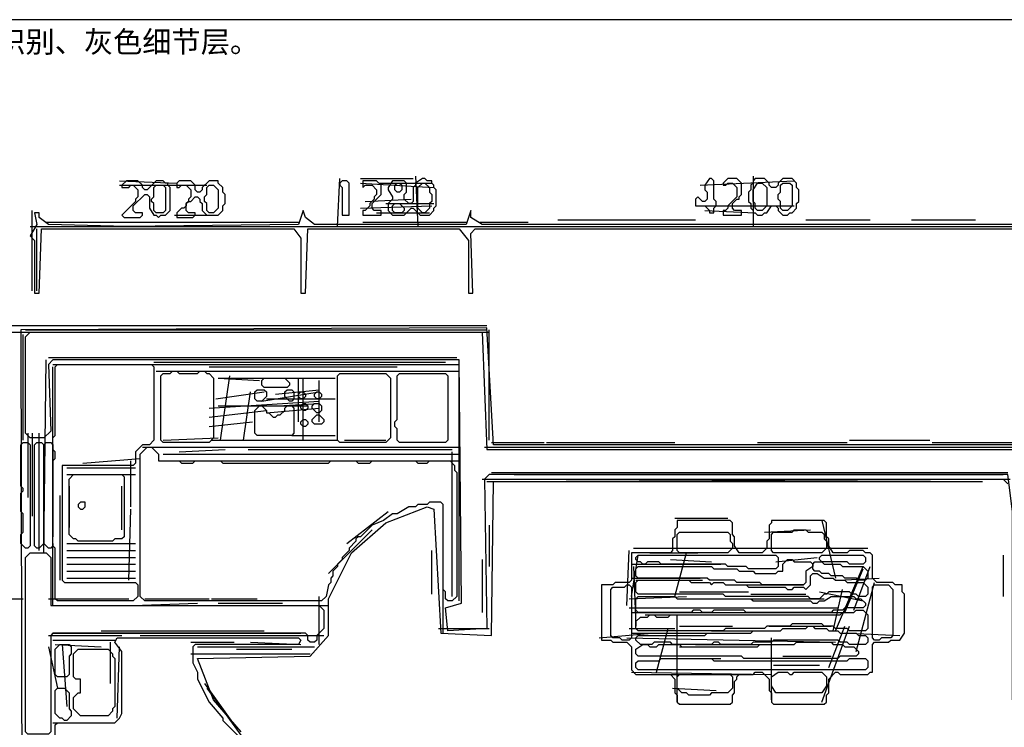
# Model space of a CAD drawing. Header units: millimetres. Extents: x -171 to 29168, y -21389 to 9617.
# Tile 59 of 60: x 22706 to 26122, y 5159 to 7613. Entities that reach past the tile are written whole.
import ezdxf

# ---------------------------------------------------------------- set-up
doc = ezdxf.new("R2010")
doc.units = ezdxf.units.MM
for name, color, linetype in [('REFERENCE_FRAME', 3, 'Continuous'), ('REFERENCE_TEXT', 2, 'Continuous'), ('TRACE_CONTOUR_FINE', 8, 'Continuous'), ('TRACE_CONTOUR_MAJOR', 7, 'Continuous'), ('TRACE_DARK_PIXELS', 250, 'Continuous'), ('TRACE_STRAIGHT_LINES', 4, 'Continuous')]:
    doc.layers.add(name, color=color, linetype=linetype)
doc.styles.add('CHINESE', font='simhei.ttf')

msp = doc.modelspace()

# ---------------------------------------------------------------- linework, layer by layer
at = {"layer": 'REFERENCE_FRAME'}
msp.add_lwpolyline([(20432, -168), (29168, -168), (29168, 7612.5), (20432, 7612.5)], close=True, dxfattribs=at)
at = {"layer": 'TRACE_CONTOUR_FINE'}
for points in [[(24007.8, 7038.5), (24015.7, 7046.4), (24023.7, 7046.4), (24031.7, 7038.5), (24031.7, 7022.6), (24023.7, 7014.6), (24015.7, 7014.6), (24007.8, 7022.6)], [(23999.8, 6966.8), (24007.8, 6974.8), (24023.7, 6974.8), (24039.6, 6958.9), (24039.6, 6950.9), (24031.7, 6942.9), (24007.8, 6942.9), (23999.8, 6950.9)], [(23625.6, 6321.9), (23633.6, 6329.9), (23649.5, 6329.9), (23657.4, 6321.9), (23657.4, 6298), (23649.5, 6290), (23641.5, 6290), (23625.6, 6306)], [(23673.4, 6313.9), (23681.3, 6321.9), (23689.3, 6321.9), (23697.3, 6313.9), (23697.3, 6306), (23689.3, 6298), (23681.3, 6298), (23673.4, 6306)], [(23729.1, 6313.9), (23737.1, 6321.9), (23745, 6321.9), (23753, 6313.9), (23753, 6306), (23745, 6298), (23737.1, 6298), (23729.1, 6306)], [(23681.3, 6274.1), (23689.3, 6282.1), (23697.3, 6282.1), (23705.2, 6274.1), (23705.2, 6266.2), (23697.3, 6258.2), (23689.3, 6258.2), (23681.3, 6266.2)], [(23721.1, 6274.1), (23729.1, 6282.1), (23745, 6282.1), (23753, 6274.1), (23753, 6258.2), (23745, 6250.2), (23737.1, 6250.2), (23721.1, 6266.2)], [(23681.3, 6218.4), (23689.3, 6226.4), (23697.3, 6226.4), (23705.2, 6218.4), (23705.2, 6210.4), (23697.3, 6202.5), (23689.3, 6202.5), (23681.3, 6210.4)], [(23721.1, 6226.4), (23737.1, 6242.3), (23745, 6242.3), (23760.9, 6226.4), (23760.9, 6218.4), (23753, 6210.4), (23729.1, 6210.4), (23721.1, 6218.4)], [(22932.9, 5939.7), (22917, 5939.7), (22909, 5931.8), (22909, 5923.8), (22917, 5915.8), (22924.9, 5915.8), (22932.9, 5923.8)]]:
    msp.add_lwpolyline(points, close=True, dxfattribs=at)
at = {"layer": 'TRACE_CONTOUR_MAJOR'}
for points in [[(23060.3, 7038.5), (23060.3, 7030.5), (23084.2, 7030.5), (23092.1, 7038.5), (23100.1, 7038.5), (23116, 7022.6), (23116, 6998.7), (23108.1, 6990.7), (23108.1, 6982.7), (23060.3, 6935), (23068.2, 6927), (23124, 6927), (23131.9, 6935), (23131.9, 6942.9), (23108.1, 6942.9), (23100.1, 6950.9), (23100.1, 6966.8), (23139.9, 7006.6), (23147.9, 7006.6), (23155.8, 6998.7), (23155.8, 6958.9), (23171.8, 6935), (23179.7, 6935), (23187.7, 6927), (23195.6, 6935), (23211.6, 6935), (23227.5, 6950.9), (23227.5, 7030.5), (23219.5, 7038.5), (23219.5, 7046.4), (23211.6, 7046.4), (23203.6, 7054.4), (23179.7, 7054.4), (23147.9, 7022.6), (23139.9, 7022.6), (23131.9, 7030.5), (23131.9, 7038.5), (23116, 7054.4), (23076.2, 7054.4)], [(23179.7, 7038.5), (23203.6, 7038.5), (23211.6, 7030.5), (23211.6, 6950.9), (23203.6, 6942.9), (23179.7, 6942.9), (23171.8, 6950.9), (23171.8, 6974.8), (23163.8, 6982.7), (23163.8, 6990.7), (23171.8, 6998.7), (23171.8, 7030.5)], [(23251.4, 7046.4), (23251.4, 7030.5), (23259.3, 7030.5), (23267.3, 7038.5), (23283.2, 7038.5), (23299.1, 7022.6), (23299.1, 6998.7), (23291.2, 6990.7), (23291.2, 6982.7), (23283.2, 6974.8), (23283.2, 6966.8), (23275.3, 6958.9), (23267.3, 6958.9), (23251.4, 6942.9), (23251.4, 6927), (23307.1, 6927), (23315.1, 6935), (23315.1, 6942.9), (23291.2, 6942.9), (23283.2, 6950.9), (23283.2, 6974.8), (23291.2, 6982.7), (23299.1, 6982.7), (23315.1, 6998.7), (23323, 6998.7), (23331, 6990.7), (23331, 6982.7), (23339, 6974.8), (23339, 6950.9), (23354.9, 6935), (23394.7, 6935), (23410.6, 6950.9), (23410.6, 6966.8), (23418.6, 6974.8), (23418.6, 7006.6), (23410.6, 7014.6), (23410.6, 7030.5), (23394.7, 7046.4), (23394.7, 7054.4), (23362.8, 7054.4), (23339, 7030.5), (23339, 7022.6), (23331, 7014.6), (23323, 7014.6), (23315.1, 7022.6), (23315.1, 7038.5), (23299.1, 7054.4), (23259.3, 7054.4)], [(23362.8, 7038.5), (23378.8, 7038.5), (23394.7, 7022.6), (23394.7, 6958.9), (23378.8, 6942.9), (23362.8, 6942.9), (23354.9, 6950.9), (23354.9, 6974.8), (23346.9, 6982.7), (23346.9, 6998.7), (23354.9, 7006.6), (23354.9, 7030.5)], [(23824.6, 7054.4), (23816.7, 7046.4), (23816.7, 7038.5), (23824.6, 7030.5), (23824.6, 6935), (23848.5, 6935), (23848.5, 7046.4), (23840.6, 7054.4)], [(23896.3, 7054.4), (23896.3, 7030.5), (23904.3, 7038.5), (23928.2, 7038.5), (23944.1, 7022.6), (23944.1, 7006.6), (23936.1, 6998.7), (23936.1, 6990.7), (23920.2, 6974.8), (23920.2, 6966.8), (23904.3, 6950.9), (23896.3, 6950.9), (23896.3, 6935), (23960, 6935), (23960, 6950.9), (23936.1, 6950.9), (23928.2, 6958.9), (23928.2, 6974.8), (23960, 7006.6), (23960, 7038.5), (23944.1, 7054.4)], [(24135.2, 7054.4), (24119.2, 7054.4), (24111.3, 7062.4), (24103.3, 7062.4), (24079.4, 7046.4), (24079.4, 7038.5), (24071.5, 7030.5), (24071.5, 6982.7), (24063.5, 6974.8), (24055.5, 6974.8), (24039.6, 6990.7), (24039.6, 7006.6), (24047.6, 7014.6), (24047.6, 7046.4), (24039.6, 7054.4), (23999.8, 7054.4), (23983.9, 7030.5), (23983.9, 7022.6), (23999.8, 6998.7), (23999.8, 6990.7), (23983.9, 6974.8), (23983.9, 6950.9), (23999.8, 6935), (24039.6, 6935), (24063.5, 6958.9), (24071.5, 6958.9), (24095.4, 6935), (24127.2, 6935), (24143.1, 6950.9), (24143.1, 6958.9), (24151.1, 6966.8), (24151.1, 7022.6), (24143.1, 7030.5), (24143.1, 7038.5), (24135.2, 7046.4)], [(24103.3, 7046.4), (24111.3, 7046.4), (24127.2, 7030.5), (24127.2, 7014.6), (24135.2, 7006.6), (24135.2, 6982.7), (24127.2, 6974.8), (24127.2, 6958.9), (24111.3, 6942.9), (24103.3, 6942.9), (24087.4, 6958.9), (24087.4, 7030.5)], [(25098.6, 7062.4), (25082.7, 7038.5), (25082.7, 7022.6), (25090.6, 7014.6), (25090.6, 6990.7), (25082.7, 6982.7), (25074.7, 6982.7), (25058.8, 6998.7), (25050.8, 6990.7), (25050.8, 6966.8), (25082.7, 6966.8), (25098.6, 6950.9), (25098.6, 6942.9), (25114.5, 6942.9), (25114.5, 6958.9), (25122.5, 6966.8), (25122.5, 6982.7), (25114.5, 6990.7), (25114.5, 7054.4), (25106.5, 7062.4)], [(25162.3, 7062.4), (25146.4, 7046.4), (25146.4, 7038.5), (25154.3, 7038.5), (25162.3, 7046.4), (25178.2, 7046.4), (25194.1, 7030.5), (25194.1, 6998.7), (25162.3, 6966.8), (25162.3, 6958.9), (25154.3, 6950.9), (25146.4, 6950.9), (25146.4, 6935), (25210, 6935), (25210, 6950.9), (25186.2, 6950.9), (25178.2, 6958.9), (25178.2, 6974.8), (25194.1, 6990.7), (25202.1, 6990.7), (25202.1, 6998.7), (25210, 7006.6), (25210, 7046.4), (25194.1, 7062.4)], [(25249.9, 7054.4), (25249.9, 7046.4), (25241.9, 7038.5), (25241.9, 7022.6), (25233.9, 7014.6), (25233.9, 6982.7), (25241.9, 6974.8), (25241.9, 6958.9), (25249.9, 6950.9), (25249.9, 6942.9), (25257.8, 6942.9), (25265.8, 6935), (25281.7, 6935), (25289.7, 6942.9), (25297.6, 6942.9), (25313.6, 6966.8), (25329.5, 6966.8), (25337.4, 6958.9), (25337.4, 6950.9), (25353.4, 6935), (25369.3, 6935), (25377.3, 6942.9), (25385.2, 6942.9), (25401.1, 6958.9), (25401.1, 6974.8), (25409.1, 6982.7), (25409.1, 7022.6), (25401.1, 7030.5), (25401.1, 7046.4), (25385.2, 7062.4), (25353.4, 7062.4), (25337.4, 7046.4), (25337.4, 7038.5), (25329.5, 7030.5), (25313.6, 7030.5), (25305.6, 7038.5), (25305.6, 7046.4), (25289.7, 7062.4), (25257.8, 7062.4)], [(25265.8, 7046.4), (25281.7, 7046.4), (25297.6, 7030.5), (25297.6, 6966.8), (25281.7, 6950.9), (25265.8, 6950.9), (25257.8, 6958.9), (25257.8, 6974.8), (25249.9, 6982.7), (25249.9, 7022.6)], [(25353.4, 7046.4), (25377.3, 7046.4), (25385.2, 7038.5), (25385.2, 6966.8), (25369.3, 6950.9), (25353.4, 6950.9), (25345.4, 6958.9), (25345.4, 6982.7), (25337.4, 6990.7), (25337.4, 7006.6), (25345.4, 7014.6), (25345.4, 7038.5)], [(22725.9, 6513), (22741.8, 6528.9), (24310.3, 6528.9), (24326.3, 6122.8), (26229.2, 6122.8), (26237.2, 5255), (26149.6, 5255), (26149.6, 5907.9), (26133.6, 6035.3), (24334.2, 6035.3), (24318.3, 6019.3), (24326.3, 5501.8), (24190.9, 5493.8), (24182.9, 5573.5), (24238.7, 5589.4), (24230.7, 6433.4), (22821.4, 6433.4), (22805.5, 6417.4), (22813.5, 6186.5), (22789.6, 6162.7), (22741.8, 6162.7), (22725.9, 6178.6)], [(22837.3, 6417.4), (23163.8, 6417.4), (23171.8, 6409.5), (23171.8, 6154.7), (23155.8, 6138.8), (23131.9, 6138.8), (23108.1, 6114.9), (23108.1, 6075.1), (23100.1, 6067.1), (22853.3, 6067.1), (22853.3, 5669), (22861.2, 5661), (23108.1, 5661), (23116, 5653.1), (23116, 5613.3), (23100.1, 5597.3), (22837.3, 5597.3), (22829.4, 5605.3), (22829.4, 5780.5), (22821.4, 5788.4), (22821.4, 5796.4), (22821.4, 5788.4), (22813.5, 5780.5), (22805.5, 5780.5), (22789.6, 5796.4), (22789.6, 6138.8), (22797.5, 6146.7), (22813.5, 6146.7), (22821.4, 6138.8), (22821.4, 5820.3), (22821.4, 6083), (22829.4, 6091), (22829.4, 6114.9), (22821.4, 6122.8), (22821.4, 6162.7), (22829.4, 6170.6), (22829.4, 6409.5)], [(23203.6, 6385.6), (23227.5, 6385.6), (23235.5, 6393.6), (23251.4, 6393.6), (23259.3, 6385.6), (23323, 6385.6), (23331, 6393.6), (23346.9, 6393.6), (23354.9, 6385.6), (23362.8, 6385.6), (23378.8, 6369.7), (23378.8, 6162.7), (23362.8, 6146.7), (23203.6, 6146.7), (23195.6, 6154.7), (23195.6, 6377.6)], [(23546, 6361.7), (23553.9, 6369.7), (23625.6, 6369.7), (23641.5, 6353.7), (23641.5, 6345.8), (23633.6, 6337.8), (23553.9, 6337.8), (23546, 6345.8)], [(23816.7, 6385.6), (23975.9, 6385.6), (23991.8, 6369.7), (23991.8, 6162.7), (23975.9, 6146.7), (23816.7, 6146.7), (23808.7, 6154.7), (23808.7, 6377.6)], [(24023.7, 6385.6), (24182.9, 6385.6), (24190.9, 6377.6), (24190.9, 6154.7), (24182.9, 6146.7), (24023.7, 6146.7), (24015.7, 6154.7), (24015.7, 6194.5), (24007.8, 6202.5), (24007.8, 6218.4), (24015.7, 6226.4), (24015.7, 6377.6)], [(23522.1, 6321.9), (23530, 6329.9), (23553.9, 6329.9), (23561.9, 6321.9), (23561.9, 6306), (23546, 6290), (23530, 6290), (23522.1, 6298)], [(23522.1, 6258.2), (23538, 6274.1), (23546, 6274.1), (23561.9, 6258.2), (23561.9, 6250.2), (23569.9, 6250.2), (23585.8, 6234.3), (23593.7, 6234.3), (23601.7, 6242.3), (23609.7, 6242.3), (23625.6, 6258.2), (23625.6, 6266.2), (23633.6, 6274.1), (23649.5, 6274.1), (23657.4, 6266.2), (23657.4, 6178.6), (23649.5, 6170.6), (23530, 6170.6), (23522.1, 6178.6)], [(22717.9, 6146.7), (22733.8, 6146.7), (22741.8, 6138.8), (22741.8, 5788.4), (22733.8, 5780.5), (22725.9, 5780.5), (22710, 5796.4), (22710, 5828.2), (22717.9, 5836.2), (22717.9, 5899.9), (22710, 5907.9), (22710, 5971.6), (22717.9, 5979.5), (22717.9, 5987.5), (22710, 5995.5), (22710, 6138.8)], [(22765.7, 6146.7), (22781.6, 6146.7), (22789.6, 6138.8), (22789.6, 5796.4), (22773.6, 5780.5), (22765.7, 5780.5), (22757.7, 5788.4), (22757.7, 6138.8)], [(23124, 6106.9), (23147.9, 6130.8), (23163.8, 6130.8), (23187.7, 6106.9), (23187.7, 6083), (23259.3, 6083), (23267.3, 6075.1), (23307.1, 6075.1), (23315.1, 6083), (23402.7, 6083), (23410.6, 6075.1), (23776.9, 6075.1), (23784.8, 6083), (23872.4, 6083), (23880.4, 6075.1), (23920.2, 6075.1), (23928.2, 6083), (24079.4, 6083), (24087.4, 6075.1), (24119.2, 6075.1), (24127.2, 6083), (24198.9, 6083), (24214.8, 6067.1), (24214.8, 6051.2), (24222.7, 6043.2), (24222.7, 5613.3), (24206.8, 5597.3), (24190.9, 5597.3), (24182.9, 5605.3), (24182.9, 5629.2), (24175, 5637.2), (24175, 5931.8), (24167, 5939.7), (24127.2, 5939.7), (24119.2, 5931.8), (24087.4, 5931.8), (24079.4, 5923.8), (24055.5, 5923.8), (24015.7, 5899.9), (23999.8, 5899.9), (23968, 5876), (23928.2, 5860.1), (23888.3, 5820.3), (23880.4, 5820.3), (23872.4, 5812.3), (23872.4, 5804.4), (23848.5, 5780.5), (23848.5, 5772.5), (23824.6, 5748.6), (23824.6, 5740.7), (23808.7, 5724.7), (23808.7, 5716.8), (23792.8, 5700.9), (23792.8, 5684.9), (23784.8, 5677), (23784.8, 5661), (23776.9, 5653.1), (23768.9, 5613.3), (23753, 5597.3), (23139.9, 5597.3), (23124, 5613.3)], [(22893.1, 6035.3), (23060.3, 6035.3), (23068.2, 6027.3), (23068.2, 5820.3), (23060.3, 5812.3), (23036.4, 5812.3), (23028.4, 5804.4), (22909, 5804.4), (22901, 5812.3), (22893.1, 5812.3), (22877.2, 5828.2), (22877.2, 6019.3)], [(24724.4, 5653.1), (24724.4, 5462), (24756.2, 5462), (24764.2, 5454), (24811.9, 5454), (24827.9, 5438.1), (24827.9, 5358.5), (24843.8, 5342.6), (24963.2, 5342.6), (24979.1, 5326.6), (24979.1, 5278.9), (24987.1, 5270.9), (24987.1, 5247), (24995.1, 5239.1), (25170.2, 5239.1), (25178.2, 5247), (25178.2, 5270.9), (25186.2, 5278.9), (25186.2, 5318.7), (25194.1, 5326.6), (25194.1, 5334.6), (25202.1, 5342.6), (25249.9, 5342.6), (25257.8, 5350.5), (25281.7, 5350.5), (25305.6, 5326.6), (25305.6, 5286.8), (25313.6, 5278.9), (25313.6, 5247), (25321.5, 5239.1), (25496.7, 5239.1), (25504.6, 5247), (25504.6, 5270.9), (25512.6, 5278.9), (25512.6, 5326.6), (25536.5, 5350.5), (25544.5, 5350.5), (25552.4, 5342.6), (25648, 5342.6), (25655.9, 5350.5), (25663.9, 5350.5), (25663.9, 5446.1), (25671.8, 5454), (25719.6, 5454), (25727.6, 5462), (25759.4, 5462), (25775.4, 5485.9), (25775.4, 5621.2), (25767.4, 5629.2), (25767.4, 5653.1), (25743.5, 5653.1), (25735.5, 5661), (25679.8, 5661), (25663.9, 5677), (25663.9, 5756.6), (25655.9, 5764.5), (25640, 5764.5), (25632, 5772.5), (25584.3, 5772.5), (25576.3, 5764.5), (25528.5, 5764.5), (25512.6, 5788.4), (25512.6, 5812.3), (25504.6, 5820.3), (25504.6, 5868.1), (25496.7, 5876), (25313.6, 5876), (25313.6, 5868.1), (25305.6, 5860.1), (25305.6, 5812.3), (25297.6, 5804.4), (25297.6, 5780.5), (25281.7, 5764.5), (25202.1, 5764.5), (25186.2, 5788.4), (25186.2, 5820.3), (25178.2, 5828.2), (25178.2, 5868.1), (25170.2, 5876), (24987.1, 5876), (24987.1, 5852.1), (24979.1, 5844.2), (24979.1, 5820.3), (24971.2, 5812.3), (24971.2, 5772.5), (24963.2, 5764.5), (24827.9, 5764.5), (24827.9, 5669), (24819.9, 5661), (24772.1, 5661), (24764.2, 5653.1)], [(25313.6, 5828.2), (25321.5, 5836.2), (25385.2, 5836.2), (25393.2, 5844.2), (25433, 5844.2), (25440.9, 5836.2), (25488.7, 5836.2), (25496.7, 5828.2), (25496.7, 5812.3), (25504.6, 5804.4), (25504.6, 5780.5), (25488.7, 5764.5), (25321.5, 5764.5), (25313.6, 5772.5)], [(24987.1, 5828.2), (24995.1, 5836.2), (25162.3, 5836.2), (25170.2, 5828.2), (25170.2, 5804.4), (25178.2, 5796.4), (25178.2, 5780.5), (25162.3, 5764.5), (24995.1, 5764.5), (24987.1, 5772.5)], [(22725.9, 5143.5), (22725.9, 5748.6), (22741.8, 5764.5), (22797.5, 5764.5), (22813.5, 5748.6), (22813.5, 5581.4), (23745, 5581.4), (23760.9, 5565.5), (23760.9, 5501.8), (23737.1, 5477.9), (23737.1, 5462), (23729.1, 5454), (23713.2, 5454), (23705.2, 5462), (23705.2, 5477.9), (23697.3, 5485.9), (22821.4, 5485.9), (22813.5, 5477.9), (22813.5, 5143.5), (22805.5, 5135.5), (22733.8, 5135.5)], [(24843.8, 5748.6), (24851.8, 5756.6), (25329.5, 5756.6), (25337.4, 5748.6), (25337.4, 5716.8), (25329.5, 5708.8), (25233.9, 5708.8), (25226, 5716.8), (25162.3, 5716.8), (25154.3, 5724.7), (24931.4, 5724.7), (24923.4, 5732.7), (24883.6, 5732.7), (24875.6, 5724.7), (24867.7, 5724.7), (24859.7, 5732.7), (24851.8, 5732.7), (24843.8, 5740.7)], [(25456.9, 5724.7), (25456.9, 5716.8), (25433, 5700.9), (25433, 5661), (25425, 5653.1), (25281.7, 5653.1), (25273.7, 5661), (25194.1, 5661), (25186.2, 5669), (25098.6, 5669), (25090.6, 5677), (24851.8, 5677), (24843.8, 5684.9), (24843.8, 5708.8), (24851.8, 5716.8), (25106.5, 5716.8), (25114.5, 5708.8), (25194.1, 5708.8), (25202.1, 5700.9), (25249.9, 5700.9), (25257.8, 5692.9), (25329.5, 5692.9), (25337.4, 5700.9), (25353.4, 5700.9), (25353.4, 5724.7), (25369.3, 5740.7), (25385.2, 5740.7), (25393.2, 5732.7), (25448.9, 5732.7)], [(25480.8, 5748.6), (25488.7, 5756.6), (25632, 5756.6), (25640, 5748.6), (25640, 5732.7), (25632, 5724.7), (25584.3, 5724.7), (25576.3, 5732.7), (25488.7, 5732.7), (25480.8, 5740.7)], [(25456.9, 5724.7), (25464.8, 5732.7), (25488.7, 5732.7), (25496.7, 5724.7), (25552.4, 5724.7), (25560.4, 5716.8), (25632, 5716.8), (25648, 5700.9), (25648, 5677), (25640, 5669), (25616.1, 5669), (25608.2, 5677), (25568.3, 5677), (25560.4, 5684.9), (25520.6, 5684.9), (25512.6, 5692.9), (25488.7, 5692.9), (25480.8, 5700.9), (25464.8, 5700.9), (25456.9, 5708.8)], [(25648, 5645.1), (25648, 5621.2), (25640, 5613.3), (25616.1, 5613.3), (25608.2, 5621.2), (25592.2, 5621.2), (25584.3, 5629.2), (25512.6, 5629.2), (25504.6, 5621.2), (25496.7, 5621.2), (25480.8, 5605.3), (25448.9, 5605.3), (25440.9, 5613.3), (25154.3, 5613.3), (25146.4, 5621.2), (24851.8, 5621.2), (24843.8, 5629.2), (24843.8, 5661), (24851.8, 5669), (25026.9, 5669), (25034.9, 5661), (25098.6, 5661), (25106.5, 5653.1), (25114.5, 5661), (25146.4, 5661), (25154.3, 5653.1), (25226, 5653.1), (25233.9, 5645.1), (25361.3, 5645.1), (25369.3, 5637.2), (25385.2, 5637.2), (25393.2, 5645.1), (25425, 5645.1), (25433, 5637.2), (25448.9, 5653.1), (25448.9, 5684.9), (25456.9, 5692.9), (25472.8, 5692.9), (25496.7, 5677), (25528.5, 5677), (25536.5, 5669), (25568.3, 5669), (25576.3, 5661), (25632, 5661)], [(24764.2, 5645.1), (24804, 5645.1), (24811.9, 5653.1), (24819.9, 5653.1), (24827.9, 5645.1), (24827.9, 5470), (24819.9, 5462), (24796, 5462), (24788.1, 5470), (24764.2, 5470), (24756.2, 5477.9), (24756.2, 5637.2)], [(25671.8, 5653.1), (25719.6, 5653.1), (25735.5, 5637.2), (25735.5, 5477.9), (25727.6, 5470), (25695.7, 5470), (25687.8, 5462), (25671.8, 5462), (25663.9, 5470), (25663.9, 5645.1)], [(24843.8, 5605.3), (24851.8, 5613.3), (24979.1, 5613.3), (24987.1, 5605.3), (25241.9, 5605.3), (25249.9, 5597.3), (25448.9, 5597.3), (25456.9, 5589.4), (25472.8, 5589.4), (25480.8, 5597.3), (25496.7, 5597.3), (25520.6, 5613.3), (25600.2, 5613.3), (25608.2, 5605.3), (25624.1, 5605.3), (25640, 5589.4), (25640, 5581.4), (25632, 5573.5), (25568.3, 5573.5), (25560.4, 5565.5), (25528.5, 5565.5), (25520.6, 5557.5), (25226, 5557.5), (25218, 5565.5), (25114.5, 5565.5), (25106.5, 5557.5), (25074.7, 5557.5), (25066.7, 5565.5), (25042.8, 5565.5), (25034.9, 5557.5), (24851.8, 5557.5), (24843.8, 5565.5)], [(25648, 5549.6), (25648, 5501.8), (25640, 5493.8), (25584.3, 5493.8), (25576.3, 5501.8), (25536.5, 5501.8), (25528.5, 5509.8), (25496.7, 5509.8), (25488.7, 5517.7), (25385.2, 5517.7), (25377.3, 5509.8), (25297.6, 5509.8), (25289.7, 5501.8), (25154.3, 5501.8), (25146.4, 5493.8), (24851.8, 5493.8), (24843.8, 5501.8), (24843.8, 5525.7), (24859.7, 5541.6), (24883.6, 5541.6), (24891.6, 5549.6), (24907.5, 5549.6), (24915.5, 5541.6), (24955.3, 5541.6), (24963.2, 5549.6), (25552.4, 5549.6), (25560.4, 5557.5), (25600.2, 5557.5), (25608.2, 5565.5), (25632, 5565.5)], [(25648, 5470), (25648, 5454), (25640, 5446.1), (25584.3, 5446.1), (25576.3, 5454), (25552.4, 5454), (25544.5, 5462), (25321.5, 5462), (25313.6, 5454), (25249.9, 5454), (25241.9, 5446.1), (25138.4, 5446.1), (25130.4, 5454), (25114.5, 5454), (25106.5, 5446.1), (24971.2, 5446.1), (24963.2, 5454), (24907.5, 5454), (24899.5, 5446.1), (24859.7, 5446.1), (24843.8, 5462), (24843.8, 5470), (24851.8, 5477.9), (25082.7, 5477.9), (25090.6, 5485.9), (25241.9, 5485.9), (25249.9, 5493.8), (25345.4, 5493.8), (25353.4, 5501.8), (25433, 5501.8), (25440.9, 5509.8), (25456.9, 5509.8), (25464.8, 5501.8), (25504.6, 5501.8), (25512.6, 5493.8), (25544.5, 5493.8), (25552.4, 5485.9), (25608.2, 5485.9), (25616.1, 5477.9), (25640, 5477.9)], [(22845.3, 5446.1), (22877.2, 5446.1), (22885.1, 5438.1), (22885.1, 5414.2), (22877.2, 5406.3), (22877.2, 5342.6), (22869.2, 5334.6), (22837.3, 5334.6), (22829.4, 5342.6), (22829.4, 5430.1)], [(25616.1, 5422.2), (25616.1, 5414.2), (25608.2, 5406.3), (25552.4, 5406.3), (25544.5, 5398.3), (25218, 5398.3), (25210, 5406.3), (24851.8, 5406.3), (24843.8, 5414.2), (24843.8, 5430.1), (24867.7, 5446.1), (24883.6, 5446.1), (24891.6, 5438.1), (24915.5, 5438.1), (24923.4, 5446.1), (24995.1, 5446.1), (25003, 5438.1), (25265.8, 5438.1), (25273.7, 5446.1), (25393.2, 5446.1), (25401.1, 5454), (25520.6, 5454), (25528.5, 5446.1), (25560.4, 5446.1), (25568.3, 5438.1), (25600.2, 5438.1)], [(22909, 5430.1), (23012.5, 5430.1), (23028.4, 5414.2), (23028.4, 5406.3), (23036.4, 5398.3), (23036.4, 5231.1), (23028.4, 5223.1), (23028.4, 5215.2), (23012.5, 5199.2), (22917, 5199.2), (22893.1, 5223.1), (22893.1, 5262.9), (22909, 5278.9), (22917, 5278.9), (22917, 5326.6), (22901, 5326.6), (22893.1, 5334.6), (22893.1, 5414.2)], [(24843.8, 5382.4), (24851.8, 5390.3), (24923.4, 5390.3), (24931.4, 5398.3), (25106.5, 5398.3), (25114.5, 5390.3), (25576.3, 5390.3), (25584.3, 5398.3), (25640, 5398.3), (25648, 5390.3), (25648, 5366.4), (25640, 5358.5), (24851.8, 5358.5), (24843.8, 5366.4)], [(24987.1, 5334.6), (24995.1, 5342.6), (25170.2, 5342.6), (25178.2, 5334.6), (25178.2, 5294.8), (25162.3, 5278.9), (25106.5, 5278.9), (25098.6, 5270.9), (25026.9, 5270.9), (25019, 5278.9), (25003, 5278.9), (24987.1, 5294.8)], [(25313.6, 5334.6), (25337.4, 5350.5), (25369.3, 5350.5), (25377.3, 5342.6), (25385.2, 5342.6), (25393.2, 5350.5), (25488.7, 5350.5), (25504.6, 5334.6), (25504.6, 5302.7), (25488.7, 5278.9), (25329.5, 5278.9), (25313.6, 5302.7)], [(22837.3, 5294.8), (22861.2, 5294.8), (22877.2, 5278.9), (22877.2, 5223.1), (22885.1, 5215.2), (22885.1, 5199.2), (22869.2, 5183.3), (22861.2, 5183.3), (22853.3, 5191.3), (22845.3, 5191.3), (22829.4, 5207.2), (22829.4, 5286.8)]]:
    msp.add_lwpolyline(points, close=True, dxfattribs=at)
for points in [[(26165.5, 6903.1), (24310.3, 6903.1), (24270.5, 6927), (24270.5, 6950.9), (24254.6, 6903.1), (23729.1, 6903.1), (23697.3, 6927), (23689.3, 6950.9), (23673.4, 6903.1), (23076.2, 6895.2), (22805.5, 6903.1), (22773.6, 6927), (22773.6, 6942.9), (22757.7, 6942.9), (22765.7, 6903.1), (22741.8, 6863.3), (22757.7, 6847.4), (22757.7, 6664.3), (22773.6, 6664.3), (22781.6, 6887.2), (23657.4, 6887.2), (23681.3, 6855.4), (23681.3, 6664.3), (23697.3, 6664.3), (23705.2, 6887.2), (24230.7, 6887.2), (24262.6, 6847.4), (24262.6, 6664.3), (24278.5, 6664.3), (24270.5, 6871.3), (24286.4, 6887.2), (26149.6, 6887.2)], [(26245.1, 6138.8), (24350.1, 6138.8), (24326.3, 6544.8), (22710, 6536.9), (22717.9, 2715.1), (22526.8, 2707.1)], [(23474.3, 5143.5), (23378.8, 5255), (23323, 5398.3), (23713.2, 5406.3), (23776.9, 5477.9), (23776.9, 5605.3), (23856.5, 5764.5), (23975.9, 5868.1), (24119.2, 5923.8), (24143.1, 5915.8), (24167, 5485.9), (24342.2, 5477.9), (24350.1, 6011.4), (26117.7, 6019.3), (26133.6, 6003.4)], [(22829.4, 5103.7), (22829.4, 5167.4), (22837.3, 5175.4), (23036.4, 5175.4), (23052.3, 5191.3), (23060.3, 5207.2), (23060.3, 5422.2), (23036.4, 5454), (23044.4, 5470), (23673.4, 5470), (23681.3, 5462), (23673.4, 5446.1), (23315.1, 5446.1), (23307.1, 5438.1), (23307.1, 5382.4), (23323, 5350.5), (23323, 5326.6), (23362.8, 5247), (23410.6, 5191.3), (23410.6, 5183.3), (23466.4, 5127.6)]]:
    msp.add_lwpolyline(points, dxfattribs=at)
at = {"layer": 'TRACE_DARK_PIXELS'}
for p, q in [((22773.6, 6895.2), (26499.9, 6895.2)), ((22725.9, 6536.9), (24326.3, 6536.9)), ((22821.4, 6417.4), (24230.7, 6417.4)), ((23179.7, 6393.6), (24230.7, 6393.6)), ((23394.7, 6369.7), (23800.8, 6369.7)), ((23561.9, 6298), (23800.8, 6298)), ((23394.7, 6274.1), (23705.2, 6274.1)), ((23370.8, 6154.7), (23800.8, 6154.7)), ((23131.9, 6130.8), (24230.7, 6130.8)), ((24326.3, 6130.8), (26237.2, 6130.8)), ((23203.6, 6106.9), (24230.7, 6106.9)), ((23203.6, 6083), (24230.7, 6083)), ((22869.2, 6059.1), (23108.1, 6059.1)), ((22869.2, 6035.3), (23108.1, 6035.3)), ((24421.8, 6035.3), (26117.7, 6035.3)), ((24326.3, 6011.4), (26046.1, 6011.4)), ((22869.2, 5796.4), (23108.1, 5796.4)), ((22869.2, 5772.5), (23108.1, 5772.5)), ((22869.2, 5748.6), (23108.1, 5748.6)), ((22869.2, 5724.7), (23108.1, 5724.7)), ((24827.9, 5724.7), (25138.4, 5724.7)), ((22869.2, 5700.9), (23108.1, 5700.9)), ((22869.2, 5677), (23108.1, 5677)), ((24827.9, 5677), (25066.7, 5677)), ((25162.3, 5653.1), (25425, 5653.1)), ((24995.1, 5605.3), (25496.7, 5605.3)), ((22821.4, 5581.4), (23776.9, 5581.4)), ((24827.9, 5557.5), (25592.2, 5557.5)), ((25305.6, 5509.8), (25520.6, 5509.8)), ((22821.4, 5485.9), (23681.3, 5485.9)), ((24827.9, 5485.9), (25233.9, 5485.9)), ((22821.4, 5462), (23036.4, 5462)), ((23323, 5438.1), (23729.1, 5438.1)), ((24995.1, 5438.1), (25257.8, 5438.1)), ((23323, 5414.2), (23705.2, 5414.2)), ((25114.5, 5390.3), (25568.3, 5390.3)), ((24851.8, 5342.6), (25233.9, 5342.6)), ((22821.4, 5175.4), (23036.4, 5175.4))]:
    msp.add_line(p, q, dxfattribs=at)
at = {"layer": 'TRACE_STRAIGHT_LINES'}
for p, q in [((23052.3, 7054.4), (23251.4, 7046.4)), ((23052.3, 7038.5), (23354.9, 7038.5)), ((23808.7, 6895.2), (23816.7, 7062.4)), ((23888.3, 7062.4), (24071.5, 7062.4)), ((23888.3, 7046.4), (24143.1, 7030.5)), ((23952, 7046.4), (24135.2, 7046.4)), ((24079.4, 7070.3), (24087.4, 6895.2)), ((25066.7, 7038.5), (25393.2, 7054.4)), ((25249.9, 7070.3), (25249.9, 6895.2)), ((23904.3, 6982.7), (24063.5, 6990.7)), ((23975.9, 6974.8), (24143.1, 6974.8)), ((22749.8, 6672.2), (22749.8, 6950.9)), ((23243.4, 6935), (23386.7, 6935)), ((23888.3, 6958.9), (24135.2, 6966.8)), ((23944.1, 6942.9), (24127.2, 6942.9)), ((25082.7, 6966.8), (25393.2, 6966.8)), ((25082.7, 6950.9), (25257.8, 6942.9)), ((22797.5, 6911.1), (23673.4, 6911.1)), ((23896.3, 6911.1), (24254.6, 6911.1)), ((24302.4, 6911.1), (24469.6, 6911.1)), ((24573.1, 6919.1), (25050.8, 6919.1)), ((25433, 6919.1), (25655.9, 6919.1)), ((25799.2, 6919.1), (26022.2, 6919.1)), ((22741.8, 6895.2), (23649.5, 6895.2)), ((22765.7, 6672.2), (22765.7, 6887.2)), ((23928.2, 6895.2), (24222.7, 6895.2)), ((24342.2, 6895.2), (24788.1, 6895.2)), ((24796, 6895.2), (24947.3, 6895.2)), ((25106.5, 6895.2), (25329.5, 6895.2)), ((25472.8, 6895.2), (25918.7, 6895.2)), ((22662.2, 6552.8), (24326.3, 6552.8)), ((22678.1, 6528.9), (24334.2, 6528.9)), ((24334.2, 6154.7), (24334.2, 6536.9)), ((22717.9, 6154.7), (22717.9, 6520.9)), ((22789.6, 5764.5), (22797.5, 6433.4)), ((22805.5, 6441.3), (24222.7, 6441.3)), ((23171.8, 6425.4), (24182.9, 6425.4)), ((24230.7, 5597.3), (24230.7, 6433.4)), ((22821.4, 6417.4), (23060.3, 6417.4)), ((22821.4, 5581.4), (22821.4, 6409.5)), ((23203.6, 6393.6), (23354.9, 6393.6)), ((23362.8, 6409.5), (24015.7, 6409.5)), ((23808.7, 6393.6), (23960, 6393.6)), ((23394.7, 6369.7), (23538, 6361.7)), ((23402.7, 6154.7), (23434.5, 6377.6)), ((23673.4, 6218.4), (23673.4, 6369.7)), ((23689.3, 6154.7), (23689.3, 6369.7)), ((23745, 6218.4), (23745, 6361.7)), ((23386.7, 6298), (23553.9, 6321.9)), ((23482.3, 6154.7), (23506.2, 6321.9)), ((23546, 6290), (23745, 6321.9)), ((23593.7, 6313.9), (23745, 6329.9)), ((23362.8, 6266.2), (23745, 6290)), ((23362.8, 6234.3), (23561.9, 6258.2)), ((23561.9, 6250.2), (23745, 6266.2)), ((23601.7, 6274.1), (23745, 6282.1)), ((23362.8, 6202.5), (23514.1, 6218.4)), ((22733.8, 6178.6), (22733.8, 5955.6)), ((22749.8, 6178.6), (22749.8, 5891.9)), ((22773.6, 5772.5), (22773.6, 6178.6)), ((23203.6, 6154.7), (23394.7, 6162.7)), ((23585.8, 6154.7), (23808.7, 6154.7)), ((23649.5, 6170.6), (23800.8, 6170.6)), ((23832.6, 6154.7), (23975.9, 6154.7)), ((25584.3, 6154.7), (25862.9, 6154.7)), ((23259.3, 6114.9), (23418.6, 6122.8)), ((23498.2, 6122.8), (24206.8, 6122.8)), ((24206.8, 5613.3), (24206.8, 6114.9)), ((24318.3, 6130.8), (26245.1, 6130.8)), ((24342.2, 6146.7), (24525.3, 6146.7)), ((24533.3, 6146.7), (24979.1, 6146.7)), ((25265.8, 6146.7), (25576.3, 6146.7)), ((25870.9, 6146.7), (26237.2, 6146.7)), ((22924.9, 6075.1), (23124, 6091)), ((23092.1, 5923.8), (23092.1, 6083)), ((23402.7, 6083), (24206.8, 6083)), ((24310.3, 6019.3), (26141.6, 6019.3)), ((24342.2, 6043.2), (26133.6, 6043.2)), ((22877.2, 5995.5), (22877.2, 5852.1)), ((23060.3, 5844.2), (23060.3, 5995.5)), ((22845.3, 5963.6), (22845.3, 5669)), ((23084.2, 5669), (23092.1, 5915.8)), ((24175, 5485.9), (24175, 5931.8)), ((23840.6, 5796.4), (23983.9, 5907.9)), ((24979.1, 5884), (25162.3, 5884)), ((25488.7, 5876), (25536.5, 5677)), ((23776.9, 5692.9), (23928.2, 5844.2)), ((24334.2, 5860.1), (24334.2, 5716.8)), ((25289.7, 5836.2), (25448.9, 5844.2)), ((24835.8, 5780.5), (25648, 5780.5)), ((24135.2, 5621.2), (24135.2, 5772.5)), ((24310.3, 5740.7), (24310.3, 5557.5)), ((24811.9, 5581.4), (24819.9, 5772.5)), ((24827.9, 5613.3), (24851.8, 5756.6)), ((24891.6, 5764.5), (25058.8, 5764.5)), ((24963.2, 5740.7), (25106.5, 5732.7)), ((24979.1, 5613.3), (25019, 5764.5)), ((25329.5, 5732.7), (25472.8, 5748.6)), ((26117.7, 5756.6), (26117.7, 5613.3)), ((24835.8, 5716.8), (24843.8, 5509.8)), ((25536.5, 5493.8), (25632, 5716.8)), ((25568.3, 5557.5), (25632, 5708.8)), ((25600.2, 5565.5), (25655.9, 5716.8)), ((25544.5, 5669), (25687.8, 5677)), ((24843.8, 5669), (25074.7, 5669)), ((25528.5, 5493.8), (25560.4, 5637.2)), ((25608.2, 5422.2), (25671.8, 5661)), ((22502.9, 5605.3), (22717.9, 5605.3)), ((22805.5, 5605.3), (23084.2, 5605.3)), ((23139.9, 5605.3), (23362.8, 5605.3)), ((23370.8, 5605.3), (23530, 5605.3)), ((23745, 5446.1), (23745, 5613.3)), ((24819.9, 5605.3), (25019, 5613.3)), ((24995.1, 5629.2), (25233.9, 5629.2)), ((25241.9, 5621.2), (25433, 5621.2)), ((25480.8, 5629.2), (25632, 5597.3)), ((22869.2, 5581.4), (23092.1, 5581.4)), ((23100.1, 5581.4), (23323, 5589.4)), ((23394.7, 5589.4), (23617.6, 5589.4)), ((24819.9, 5573.5), (25544.5, 5573.5)), ((24875.6, 5549.6), (25019, 5549.6)), ((24987.1, 5247), (24987.1, 5549.6)), ((25122.5, 5549.6), (25520.6, 5549.6)), ((24159.1, 5501.8), (24334.2, 5501.8)), ((24819.9, 5501.8), (24979.1, 5501.8)), ((24915.5, 5350.5), (24955.3, 5501.8)), ((24995.1, 5509.8), (25178.2, 5509.8)), ((25488.7, 5247), (25584.3, 5509.8)), ((25512.6, 5366.4), (25568.3, 5509.8)), ((22805.5, 5477.9), (23060.3, 5477.9)), ((22988.6, 5493.8), (23553.9, 5493.8)), ((23124, 5477.9), (23760.9, 5477.9)), ((24716.4, 5470), (24899.5, 5485.9)), ((24811.9, 5470), (25536.5, 5454)), ((24923.4, 5485.9), (25098.6, 5485.9)), ((25106.5, 5493.8), (25265.8, 5493.8)), ((25313.6, 5255), (25313.6, 5470)), ((25584.3, 5485.9), (25759.4, 5477.9)), ((22805.5, 5438.1), (22837.3, 5294.8)), ((22829.4, 5446.1), (22988.6, 5438.1)), ((22853.3, 5446.1), (22869.2, 5231.1)), ((23020.5, 5310.7), (23020.5, 5454)), ((23044.4, 5191.3), (23052.3, 5438.1)), ((23299.1, 5454), (23450.4, 5454)), ((23506.2, 5454), (23681.3, 5446.1)), ((25050.8, 5446.1), (25273.7, 5446.1)), ((23299.1, 5414.2), (23713.2, 5414.2)), ((23458.4, 5430.1), (23649.5, 5430.1)), ((24971.2, 5398.3), (25138.4, 5398.3)), ((25353.4, 5406.3), (25520.6, 5406.3)), ((25321.5, 5374.4), (25480.8, 5374.4)), ((24827.9, 5350.5), (25313.6, 5342.6)), ((23346.9, 5310.7), (23450.4, 5167.4)), ((23354.9, 5294.8), (23482.3, 5119.6)), ((24971.2, 5294.8), (25122.5, 5286.8))]:
    msp.add_line(p, q, dxfattribs=at)

# ---------------------------------------------------------------- texts
at = {"layer": 'REFERENCE_TEXT', "style": 'CHINESE'}
msp.add_text('精细版：总宽8400mm；含底图、轮廓线、直线识别、灰色细节层。', height=74.256, dxfattribs=at).set_placement((20600, 7498.8))

doc.saveas('drawing.dxf')
